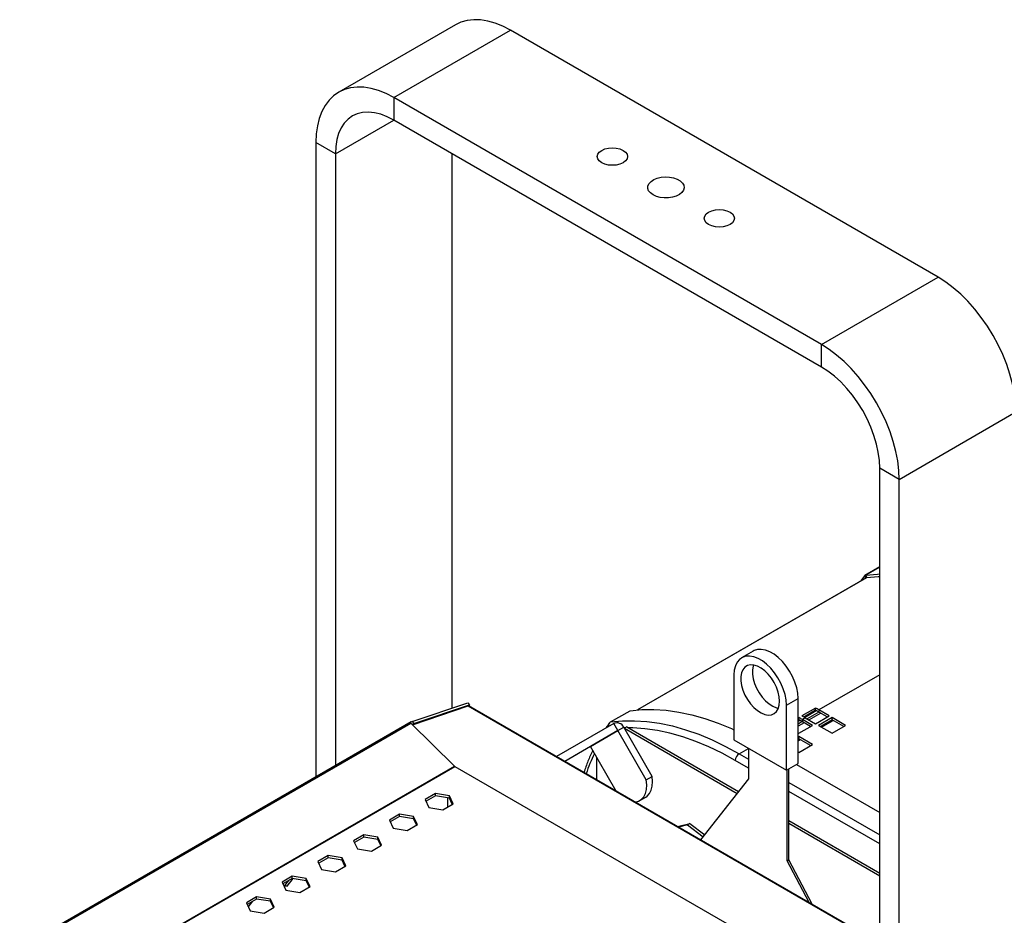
# Model space of a CAD drawing. Header units: millimetres. Extents: x 23 to 1798, y -1246 to 688.
# Tile 8 of 15: x 808 to 1166, y -682 to -356. Entities that reach past the tile are written whole.
import ezdxf

# ---------------------------------------------------------------- set-up
doc = ezdxf.new("R2010")
doc.units = ezdxf.units.MM

msp = doc.modelspace()

# ---------------------------------------------------------------- linework, layer by layer
at = {"color": 7, "linetype": 'Continuous', "lineweight": 25}
for p, q in [((966.39, -358.28), (923.96, -382.77)), ((943.96, -384.75), (986.39, -360.26)), ((1141.95, -450.06), (986.39, -360.26)), ((943.96, -384.75), (943.96, -392.92)), ((1099.52, -474.56), (943.96, -384.75)), ((922.75, -405.17), (943.96, -392.92)), ((1099.52, -482.72), (943.96, -392.92)), ((922.75, -405.17), (915.67, -401.09)), ((915.67, -401.09), (915.67, -631.75)), ((922.75, -405.17), (922.75, -627.67)), ((965.17, -405.16), (965.17, -606.71)), ((1099.52, -474.56), (1141.95, -450.06)), ((1099.52, -482.72), (1099.52, -474.56)), ((1127.81, -523.55), (1170.23, -499.05)), ((1127.81, -523.55), (1120.74, -519.46)), ((1120.74, -846.08), (1120.74, -519.46)), ((1127.81, -850.16), (1127.81, -523.55)), ((1120.74, -555.34), (1115.36, -558.44)), ((1120.74, -555.41), (1115.64, -558.35)), ((1116.01, -559.26), (1115.64, -558.35)), ((1115.86, -559.3), (1032.58, -607.38)), ((1115.99, -559.26), (1032.64, -607.37)), ((1115.14, -558.64), (1113.75, -560.52)), ((1115.71, -559.39), (1115.14, -558.64)), ((1074.74, -585.97), (1070.5, -588.42)), ((1067.7, -594.6), (1067.7, -618.28)), ((1120.74, -594.61), (1098.6, -607.39)), ((950.73, -611.57), (970.94, -604.77)), ((970.94, -604.77), (971.55, -605.53)), ((1086.79, -605.62), (1091.04, -603.17)), ((1091.04, -626.85), (1091.04, -603.17)), ((950.79, -612.75), (971.06, -605.93)), ((951.35, -612.33), (971.55, -605.53)), ((971.06, -605.93), (1120.74, -692.33)), ((1120.74, -692.23), (971.18, -605.89)), ((971.55, -605.53), (971.26, -605.94)), ((1022.87, -611.76), (1029.95, -607.68)), ((1086.79, -629.3), (1086.79, -605.62)), ((1097.36, -606.68), (1092.41, -609.54)), ((1097.37, -607.5), (1093.13, -609.95)), ((1093.38, -610.09), (1097.62, -607.64)), ((1097.63, -607.65), (1093.39, -610.09)), ((1098.54, -608.17), (1094.3, -610.62)), ((1099.25, -608.58), (1095.01, -611.03)), ((1097.37, -607.5), (1097.36, -606.68)), ((1102.32, -609.53), (1098.6, -607.39)), ((1098.6, -607.39), (1098.6, -608.2)), ((1101.61, -609.94), (1098.6, -608.2)), ((950.36, -611.73), (807.96, -693.94)), ((810.51, -692.79), (950.19, -612.15)), ((966.07, -627.84), (950.19, -612.15)), ((950.73, -611.57), (951.35, -612.33)), ((1091.35, -610.15), (1091.04, -610.33)), ((1091.36, -610.97), (1091.04, -611.15)), ((1091.04, -611.44), (1091.61, -611.11)), ((1091.62, -611.12), (1091.04, -611.45)), ((1092.53, -611.64), (1091.04, -612.5)), ((1093.24, -612.05), (1091.04, -613.32)), ((1091.36, -610.97), (1091.35, -610.15)), ((1093.65, -610.24), (1092.59, -610.86)), ((1096.31, -613), (1092.59, -610.86)), ((1092.59, -610.86), (1092.59, -611.67)), ((1095.6, -613.41), (1092.59, -611.67)), ((1093.65, -610.24), (1097.37, -612.39)), ((1097.37, -612.39), (1102.32, -609.53)), ((1103.38, -610.14), (1098.43, -613)), ((1103.38, -610.96), (1099.13, -613.41)), ((1103.49, -611.03), (1099.25, -613.47)), ((1099.54, -613.64), (1103.78, -611.19)), ((1108.33, -613), (1103.38, -610.14)), ((1103.38, -610.96), (1103.38, -610.14)), ((1107.62, -613.41), (1103.38, -610.96)), ((950.73, -612.69), (951.35, -612.33)), ((1024.01, -612.31), (1003.15, -624.35)), ((1025.51, -614.91), (1006.15, -626.08)), ((1015.51, -620.68), (1025.51, -614.91)), ((1025.51, -614.91), (1024.01, -612.31)), ((1025.51, -614.91), (1027.63, -613.68)), ((1035.83, -632.78), (1025.51, -614.91)), ((1037.95, -631.55), (1027.63, -613.68)), ((1028.09, -613.92), (1027.77, -613.93)), ((1028.7, -613.57), (1027.85, -614.06)), ((1027.85, -614.06), (1068.88, -637.74)), ((1028.7, -613.57), (1069.41, -637.07)), ((1091.04, -615.67), (1091.36, -615.86)), ((1091.36, -615.86), (1096.31, -613)), ((1098.43, -613), (1103.38, -615.86)), ((1103.38, -615.86), (1108.33, -613)), ((1067.7, -618.28), (1086.79, -629.3)), ((1091.36, -617.08), (1091.04, -617.27)), ((1091.36, -617.9), (1091.04, -618.08)), ((1091.47, -617.97), (1091.04, -618.22)), ((1091.04, -618.55), (1091.76, -618.13)), ((1096.31, -619.94), (1091.36, -617.08)), ((1091.36, -617.9), (1091.36, -617.08)), ((1095.6, -620.35), (1091.36, -617.9)), ((1015.51, -620.68), (1006.15, -626.08)), ((1024.87, -636.89), (1015.51, -620.68)), ((1069.61, -623.31), (1073.01, -621.35)), ((1073.04, -621.36), (1073.04, -632.45)), ((1091.04, -622.61), (1091.36, -622.8)), ((1091.36, -622.8), (1096.31, -619.94)), ((1017.85, -632.84), (1017.85, -624.73)), ((1073.04, -628.55), (1068.2, -625.76)), ((1069.61, -623.31), (1073.04, -625.29)), ((860.62, -688.72), (966.07, -627.84)), ((860.82, -688.75), (966.18, -627.93)), ((966.18, -627.93), (1065.14, -685.05)), ((1086.79, -629.3), (1091.04, -626.85)), ((1087.11, -662.26), (1087.11, -629.12)), ((1087.68, -661.93), (1087.68, -628.79)), ((1090.47, -627.18), (1120.74, -644.66)), ((1035.83, -632.78), (1037.95, -631.55)), ((1073.04, -632.45), (1055.59, -654.63)), ((1087.68, -633.74), (1120.74, -652.82)), ((1120.74, -656.09), (1087.68, -637)), ((959.15, -637.8), (955.43, -639.95)), ((955.43, -639.95), (956.79, -642.88)), ((959.15, -638.62), (955.73, -640.59)), ((964.22, -638.59), (959.15, -637.8)), ((959.15, -638.62), (959.15, -637.8)), ((964.22, -639.4), (959.15, -638.62)), ((963.69, -642.61), (963.69, -639.32)), ((965.58, -641.52), (964.22, -638.59)), ((964.22, -639.4), (964.22, -638.59)), ((965.28, -641.69), (964.22, -639.4)), ((1033.51, -640.31), (1035.63, -639.09)), ((956.79, -642.88), (961.86, -643.66)), ((961.86, -643.66), (965.58, -641.52)), ((946.13, -645.31), (942.42, -647.46)), ((942.42, -647.46), (943.78, -650.39)), ((946.13, -646.13), (942.72, -648.1)), ((951.21, -646.1), (946.13, -645.31)), ((946.13, -646.13), (946.13, -645.31)), ((951.21, -646.92), (946.13, -646.13)), ((952.57, -649.03), (951.21, -646.1)), ((951.21, -646.92), (951.21, -646.1)), ((952.27, -649.2), (951.21, -646.92)), ((1087.68, -647.62), (1120.74, -666.7)), ((943.78, -650.39), (948.85, -651.17)), ((948.85, -651.17), (952.57, -649.03)), ((1047.18, -649.77), (1051.72, -648.65)), ((1050.87, -649.14), (1047.52, -649.97)), ((1051.72, -648.65), (1050.87, -649.14)), ((1050.87, -649.14), (1056.5, -653.47)), ((1051.72, -648.65), (1057.06, -652.76)), ((1087.68, -648.6), (1120.74, -667.68)), ((933.12, -652.82), (929.41, -654.97)), ((929.41, -654.97), (930.77, -657.9)), ((933.12, -653.64), (929.71, -655.61)), ((938.2, -653.61), (933.12, -652.82)), ((933.12, -653.64), (933.12, -652.82)), ((938.2, -654.43), (933.12, -653.64)), ((939.56, -656.54), (938.2, -653.61)), ((938.2, -654.43), (938.2, -653.61)), ((939.26, -656.71), (938.2, -654.43)), ((930.77, -657.9), (935.84, -658.68)), ((935.84, -658.68), (939.56, -656.54)), ((920.11, -660.34), (916.4, -662.48)), ((920.11, -661.15), (916.7, -663.12)), ((925.19, -661.12), (920.11, -660.34)), ((920.11, -661.15), (920.11, -660.34)), ((925.19, -661.94), (920.11, -661.15)), ((926.55, -664.05), (925.19, -661.12)), ((925.19, -661.94), (925.19, -661.12)), ((926.25, -664.22), (925.19, -661.94)), ((1087.11, -662.26), (1087.68, -661.93)), ((1095.07, -677.41), (1087.11, -662.26)), ((1096.12, -678.03), (1087.68, -661.93)), ((916.4, -662.48), (917.76, -665.41)), ((917.76, -665.41), (922.83, -666.19)), ((922.83, -666.19), (926.55, -664.05)), ((907.1, -667.85), (903.39, -669.99)), ((907.1, -668.66), (903.69, -670.64)), ((904.5, -671.07), (905.86, -669.38)), ((905.21, -671.48), (907.43, -668.71)), ((912.18, -668.63), (907.1, -667.85)), ((907.1, -668.66), (907.1, -667.85)), ((912.18, -669.45), (907.1, -668.66)), ((913.54, -671.56), (912.18, -668.63)), ((912.18, -669.45), (912.18, -668.63)), ((913.24, -671.73), (912.18, -669.45)), ((903.39, -669.99), (904.75, -672.92)), ((903.86, -671.01), (904.5, -671.07)), ((904.03, -671.37), (905.21, -671.48)), ((904.5, -671.07), (905.21, -671.48)), ((904.75, -672.92), (909.82, -673.71)), ((909.82, -673.71), (913.54, -671.56)), ((894.09, -675.36), (890.38, -677.5)), ((894.09, -676.17), (890.68, -678.15)), ((899.17, -676.14), (894.09, -675.36)), ((894.09, -676.17), (894.09, -675.36)), ((899.17, -676.96), (894.09, -676.17)), ((900.53, -679.07), (899.17, -676.14)), ((899.17, -676.96), (899.17, -676.14)), ((890.38, -677.5), (891.74, -680.43)), ((890.71, -678.23), (890.87, -678.03)), ((891.09, -679.04), (892.8, -676.92)), ((896.81, -681.22), (900.53, -679.07)), ((900.23, -679.24), (899.17, -676.96)), ((891.74, -680.43), (896.81, -681.22))]:
    msp.add_line(p, q, dxfattribs=at)
at = {"color": 7, "linetype": 'Continuous', "lineweight": 25, "flags": 128}
for points in [[(986.39, -360.26), (983.61, -358.82), (980.87, -357.7), (978.17, -356.93), (975.56, -356.5), (973.05, -356.42), (970.67, -356.69), (968.44, -357.31), (966.39, -358.28)], [(943.96, -384.75), (941.19, -383.31), (938.44, -382.19), (935.75, -381.42), (933.13, -380.99), (930.63, -380.91), (928.24, -381.18), (926.02, -381.81), (923.96, -382.77), (922.09, -384.07), (920.44, -385.69), (919.01, -387.62), (917.83, -389.83), (916.89, -392.31), (916.22, -395.03), (915.81, -397.96), (915.67, -401.09)], [(943.96, -392.92), (941.58, -391.7), (939.24, -390.81), (936.95, -390.25), (934.75, -390.03), (932.67, -390.16), (930.73, -390.63), (928.96, -391.43), (927.37, -392.57), (926, -394.01), (924.85, -395.75), (923.94, -397.76), (923.28, -400.02), (922.88, -402.5), (922.75, -405.17)], [(1019.62, -408.43), (1018.75, -407.77), (1018.2, -407), (1018.01, -406.18), (1018.2, -405.36), (1018.75, -404.59), (1019.62, -403.94), (1020.76, -403.43), (1022.08, -403.12), (1023.51, -403.01), (1024.93, -403.12), (1026.26, -403.43), (1027.4, -403.94), (1028.27, -404.59), (1028.82, -405.36), (1029.01, -406.18), (1028.82, -407), (1028.27, -407.77), (1027.4, -408.43), (1026.26, -408.93), (1024.93, -409.25), (1023.51, -409.36), (1022.08, -409.25), (1020.76, -408.93), (1019.62, -408.43)], [(1038.29, -420.1), (1037.34, -419.41), (1036.69, -418.61), (1036.38, -417.74), (1036.42, -416.86), (1036.82, -416), (1037.55, -415.22), (1038.57, -414.56), (1039.82, -414.05), (1041.25, -413.73), (1042.76, -413.6), (1044.29, -413.68), (1045.74, -413.95), (1047.05, -414.42), (1048.13, -415.04), (1048.94, -415.8), (1049.42, -416.64), (1049.55, -417.52), (1049.33, -418.39), (1048.76, -419.22), (1047.88, -419.94), (1046.74, -420.53), (1045.39, -420.95), (1043.91, -421.18), (1042.38, -421.2), (1040.88, -421.02), (1039.49, -420.65), (1038.29, -420.1)], [(1058.51, -430.88), (1057.64, -430.22), (1057.09, -429.46), (1056.9, -428.63), (1057.09, -427.81), (1057.64, -427.05), (1058.51, -426.39), (1059.65, -425.88), (1060.98, -425.57), (1062.4, -425.46), (1063.82, -425.57), (1065.15, -425.88), (1066.29, -426.39), (1067.16, -427.05), (1067.71, -427.81), (1067.9, -428.63), (1067.71, -429.46), (1067.16, -430.22), (1066.29, -430.88), (1065.15, -431.38), (1063.82, -431.7), (1062.4, -431.81), (1060.98, -431.7), (1059.65, -431.38), (1058.51, -430.88)], [(1170.23, -499.05), (1170.1, -495.77), (1169.69, -492.37), (1169.02, -488.87), (1168.08, -485.31), (1166.89, -481.73), (1165.47, -478.16), (1163.81, -474.63), (1161.95, -471.18), (1159.89, -467.84), (1157.66, -464.64), (1155.28, -461.62), (1152.77, -458.8), (1150.16, -456.21), (1147.47, -453.88), (1144.72, -451.82), (1141.95, -450.06)], [(1127.81, -523.55), (1127.67, -520.27), (1127.26, -516.86), (1126.59, -513.36), (1125.65, -509.8), (1124.47, -506.22), (1123.04, -502.65), (1121.39, -499.12), (1119.52, -495.67), (1117.47, -492.33), (1115.24, -489.13), (1112.86, -486.11), (1110.35, -483.29), (1107.73, -480.7), (1105.04, -478.37), (1102.29, -476.31), (1099.52, -474.56)], [(1120.74, -519.46), (1120.6, -516.64), (1120.2, -513.71), (1119.55, -510.69), (1118.63, -507.62), (1117.48, -504.55), (1116.11, -501.52), (1114.52, -498.56), (1112.75, -495.7), (1110.81, -492.99), (1108.73, -490.46), (1106.53, -488.14), (1104.24, -486.06), (1101.9, -484.25), (1099.52, -482.72)], [(1115.64, -558.35), (1119.87, -557.96), (1120.74, -557.92)], [(1116.01, -559.26), (1120.21, -558.87), (1120.74, -558.85)], [(1091.04, -603.17), (1090.91, -601.28), (1090.52, -599.3), (1089.89, -597.26), (1089.02, -595.24), (1087.96, -593.29), (1086.71, -591.45), (1085.33, -589.78), (1083.83, -588.33), (1082.28, -587.13), (1080.7, -586.22), (1079.15, -585.62), (1077.66, -585.35), (1076.27, -585.42), (1075.03, -585.82), (1074.74, -585.97)], [(1086.79, -605.62), (1086.66, -603.73), (1086.28, -601.75), (1085.64, -599.71), (1084.78, -597.69), (1083.71, -595.73), (1082.47, -593.9), (1081.08, -592.23), (1079.59, -590.78), (1078.04, -589.58), (1076.46, -588.67), (1074.91, -588.07), (1073.41, -587.8), (1072.03, -587.87), (1070.78, -588.27), (1069.72, -588.99), (1068.85, -590.02), (1068.22, -591.32), (1067.83, -592.86), (1067.7, -594.6)], [(1084.32, -604.19), (1084.19, -602.58), (1083.81, -600.87), (1083.2, -599.13), (1082.37, -597.43), (1081.35, -595.83), (1080.19, -594.38), (1078.92, -593.14), (1077.58, -592.15), (1076.24, -591.45), (1074.94, -591.06), (1073.71, -591), (1072.62, -591.27), (1071.69, -591.86), (1070.96, -592.74), (1070.46, -593.9), (1070.21, -595.27), (1070.21, -596.83), (1070.46, -598.5), (1070.96, -600.23), (1071.69, -601.95), (1072.62, -603.61), (1073.71, -605.14), (1074.94, -606.49), (1076.24, -607.61), (1077.58, -608.46), (1078.92, -609.01), (1080.19, -609.24), (1081.35, -609.13), (1082.37, -608.7), (1083.2, -607.96), (1083.81, -606.94), (1084.19, -605.67), (1084.32, -604.19)], [(1074.84, -591.05), (1074.71, -591.45), (1074.45, -592.82), (1074.45, -594.38), (1074.71, -596.05), (1075.21, -597.78), (1075.93, -599.5), (1076.86, -601.16), (1077.96, -602.69), (1079.18, -604.04), (1080.48, -605.16), (1081.83, -606.01), (1083.16, -606.56), (1083.9, -606.73)], [(1029.95, -607.68), (1034.2, -607.26), (1038.58, -607.2), (1043.08, -607.49), (1047.68, -608.13), (1052.38, -609.13), (1057.15, -610.47), (1061.98, -612.16), (1066.85, -614.18), (1067.7, -614.57)], [(1022.87, -611.76), (1027.13, -611.34), (1031.51, -611.28), (1036.01, -611.57), (1040.61, -612.22), (1045.31, -613.21), (1050.08, -614.55), (1054.91, -616.24), (1059.78, -618.27), (1064.69, -620.62), (1069.61, -623.31)], [(1068.2, -625.76), (1063.39, -623.13), (1058.59, -620.83), (1053.83, -618.84), (1049.1, -617.18), (1044.44, -615.86), (1039.85, -614.88), (1035.34, -614.23), (1030.94, -613.93), (1029.28, -613.91)], [(1031.74, -640.85), (1032.95, -640.58), (1034.02, -639.96), (1034.89, -639.02), (1035.52, -637.79), (1035.89, -636.3), (1036, -634.61), (1035.83, -632.78)], [(1035.63, -639.09), (1036.15, -638.73), (1037.01, -637.79), (1037.64, -636.56), (1038.01, -635.08), (1038.12, -633.39), (1037.95, -631.55)]]:
    msp.add_lwpolyline(points, dxfattribs=at)
at = {"color": 7, "linetype": 'Continuous', "lineweight": 25}
for centre, radius, start, end in [((1115.74, -559.1), 0.756, 97.2411, 142.7696), ((1116.07, -559.67), 0.419, 97.3726, 119.7674), ((1040.75, -707.6), 115.72, 60.0015, 60.7116), ((1041.19, -707.65), 114.83, 60.002, 60.7118), ((1025.12, -614.84), 2.77, 24.8163, 113.6431), ((1034.74, -711.07), 115.72, 60.0015, 60.7116), ((1035.18, -711.12), 114.83, 60.002, 60.7118), ((1035.8, -710.46), 115.72, 60.0015, 60.7116), ((1073.58, -651.03), 63.05, 153.8386, 161.0728), ((1071.27, -625.9), 3.07, 122.6056, 177.3943)]:
    msp.add_arc(centre, radius, start, end, dxfattribs=at)
for centre, major_axis, ratio, start_param, end_param in [((952.88, -611.89), (2.76, 0.12), 0.237519, 2.450174, 3.357745), ((952.88, -611.89), (2.59, 1.15), 0.09328, 2.162332, 2.513703), ((968.76, -627.58), (2.76, 0.12), 0.237519, 3.357745, 3.497371)]:
    msp.add_ellipse(centre, major_axis=major_axis, ratio=ratio, start_param=start_param, end_param=end_param, dxfattribs=at)
for points, knots in [([(971.06, -605.93), (971.11, -605.9), (971.16, -605.86), (971.17, -605.9), (971.17, -605.9)], [0, 0, 0, 0, 0.883939, 1, 1, 1, 1]), ([(1022.49, -612.1), (1022.12, -612.57), (1021.64, -613.18), (1021.2, -613.84), (1021.1, -613.99)], [0, 0, 0, 0, 0.771921, 1, 1, 1, 1]), ([(1022.19, -613.36), (1022.18, -613.19), (1022.14, -612.77), (1022.34, -612.29), (1022.61, -611.94), (1022.79, -611.82), (1022.87, -611.76)], [0, 0, 0, 0, 0.2503118, 0.6255707, 0.8129711, 1, 1, 1, 1]), ([(1016.35, -622.13), (1016.04, -622.77), (1015.11, -624.65), (1014.05, -627.32), (1013.38, -629.42), (1013.15, -630.12)], [0, 0, 0, 0, 0.255259, 0.749542, 1, 1, 1, 1])]:
    msp.add_open_spline(points, degree=3, knots=knots, dxfattribs=at)

doc.saveas('drawing.dxf')
